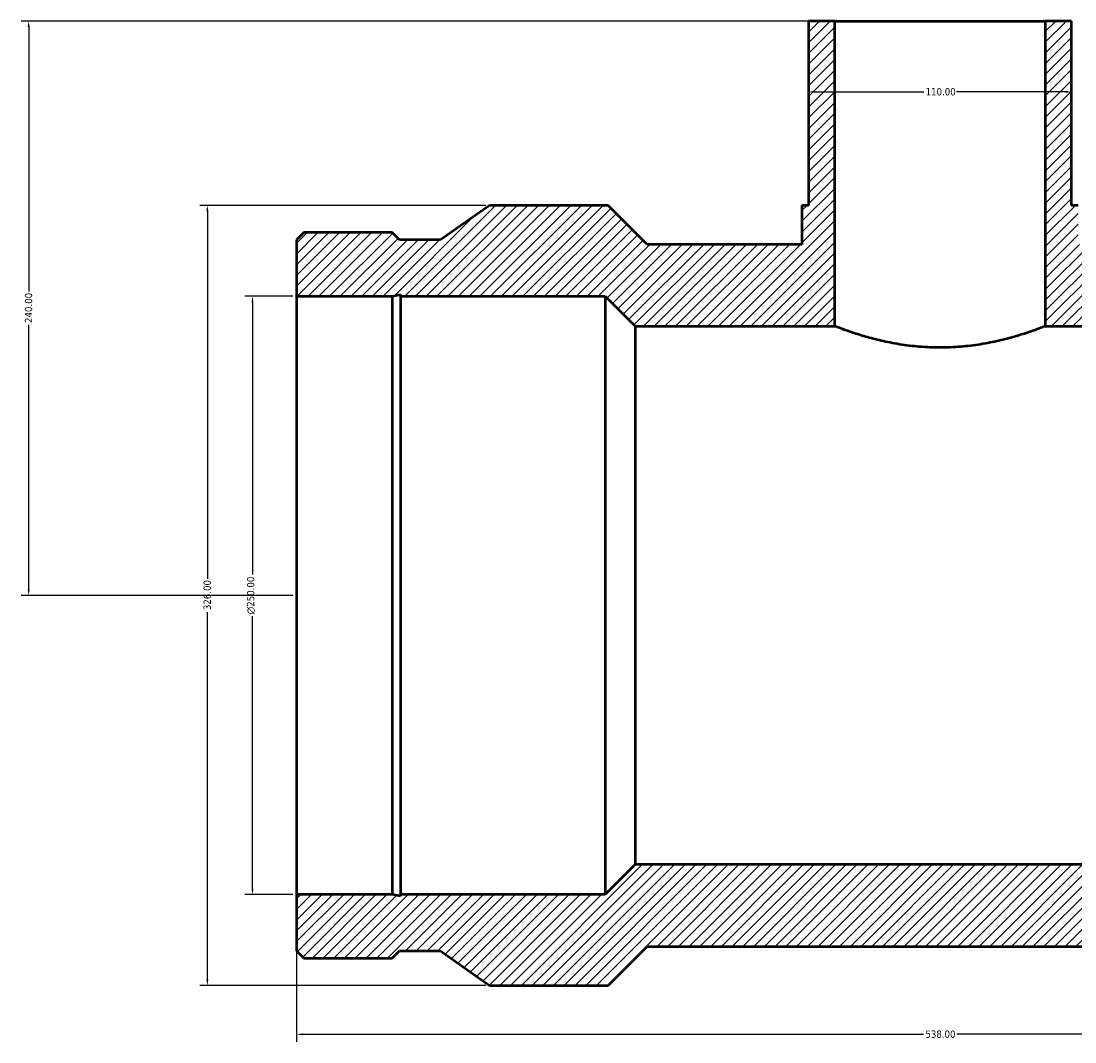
# Model space of a CAD drawing. Header units: millimetres. Extents: x -424 to 1632, y -293 to 1302.
# Tile 4 of 7: x -424 to 16, y 655 to 1082. Entities that reach past the tile are written whole.
import ezdxf

# ---------------------------------------------------------------- set-up
doc = ezdxf.new("R2010")
doc.units = ezdxf.units.MM
for name, color, linetype, lineweight in [('Dimension (ANSI)', 7, 'Continuous', 25), ('Hatch (ANSI)', 7, 'Continuous', 18), ('Visible (ANSI)', 7, 'Continuous', 50)]:
    doc.layers.add(name, color=color, linetype=linetype, lineweight=lineweight)
doc.styles.add('Note Text (ANSI)', font='tahoma.ttf')
doc.dimstyles.new('Default - mm (ANSI)', dxfattribs={"dimtxt": 3.048, "dimasz": 2.5, "dimexe": 3.175, "dimexo": 1.6002, "dimgap": 0.8, "dimtad": 0, "dimtoh": 1, "dimrnd": 1e-08, "dimzin": 4, "dimdsep": 46, "dimtxsty": 'Note Text (ANSI)', "dimcen": 0.09, "dimdle": 10, "dimclrd": 256, "dimclre": 256, "dimclrt": 230, "dimadec": 1, "dimazin": 1, "dimtfac": 1, "dimtofl": 0, "dimtmove": 0, "dimatfit": 3, "dimfxl": 1, "dimtolj": 1, "dimtzin": 4, "dimlwd": -1, "dimlwe": -1, "dimarcsym": 0})

# ---------------------------------------------------------------- blocks, each defined once
blk = doc.blocks.new('*D7')
at = {"layer": 'Defpoints', "color": 0, "transparency": 16777216}
for p in [(-421, 1081.5), (-84, 1081.5), (-309, 841.5)]:
    blk.add_point(p, dxfattribs=at)
at = {"layer": 'Dimension (ANSI)', "transparency": 16777216}
for p, q in [((-85.6, 1081.5), (-424.17, 1081.5)), ((-421, 1079), (-421, 968.46)), ((-421, 844), (-421, 954.54)), ((-310.6, 841.5), (-424.17, 841.5))]:
    blk.add_line(p, q, dxfattribs=at)
for points in [[(-421.42, 1079), (-420.58, 1079), (-421, 1081.5)], [(-421.42, 844), (-420.58, 844), (-421, 841.5)]]:
    blk.add_solid(points, dxfattribs=at)
at = {"layer": 'Dimension (ANSI)', "color": 230, "true_color": 0xff0080, "transparency": 16777216, "insert": (-422.59, 955.34), "char_height": 3.048, "attachment_point": 1, "rotation": 90, "style": 'Note Text (ANSI)'}
blk.add_mtext('\\A1;240.00', dxfattribs=at)
blk = doc.blocks.new('*D8')
at = {"layer": 'Defpoints', "color": 0, "transparency": 16777216}
for p in [(-327.44, 966.5), (-309, 966.5), (-309, 716.5)]:
    blk.add_point(p, dxfattribs=at)
at = {"layer": 'Dimension (ANSI)', "transparency": 16777216}
for p, q in [((-310.6, 966.5), (-330.61, 966.5)), ((-327.44, 964), (-327.44, 850.22)), ((-327.44, 719), (-327.44, 832.78)), ((-310.6, 716.5), (-330.61, 716.5))]:
    blk.add_line(p, q, dxfattribs=at)
for points in [[(-327.85, 964), (-327.02, 964), (-327.44, 966.5)], [(-327.85, 719), (-327.02, 719), (-327.44, 716.5)]]:
    blk.add_solid(points, dxfattribs=at)
at = {"layer": 'Dimension (ANSI)', "color": 230, "true_color": 0xff0080, "transparency": 16777216, "insert": (-329.73, 833.58), "char_height": 3.048, "attachment_point": 1, "rotation": 90, "style": 'Note Text (ANSI)'}
blk.add_mtext('\\A1;\\fAIGDT|b0|i0;\\H3.0480;\\ln\\fTahoma|b0|i0;\\H3.0480;250.00', dxfattribs=at)
blk = doc.blocks.new('*D9')
at = {"layer": 'Defpoints', "color": 0, "transparency": 16777216}
for p in [(-228.3, 1004.5), (-346.3, 678.5), (-228.3, 678.5)]:
    blk.add_point(p, dxfattribs=at)
at = {"layer": 'Dimension (ANSI)', "transparency": 16777216}
for p, q in [((-229.9, 1004.5), (-349.48, 1004.5)), ((-346.3, 1002), (-346.3, 848.47)), ((-346.3, 681), (-346.3, 834.53)), ((-229.9, 678.5), (-349.48, 678.5))]:
    blk.add_line(p, q, dxfattribs=at)
for points in [[(-346.72, 1002), (-345.88, 1002), (-346.3, 1004.5)], [(-346.72, 681), (-345.88, 681), (-346.3, 678.5)]]:
    blk.add_solid(points, dxfattribs=at)
at = {"layer": 'Dimension (ANSI)', "color": 230, "true_color": 0xff0080, "transparency": 16777216, "insert": (-347.89, 835.33), "char_height": 3.048, "attachment_point": 1, "rotation": 90, "style": 'Note Text (ANSI)'}
blk.add_mtext('\\A1;326.00', dxfattribs=at)
blk = doc.blocks.new('*D10')
at = {"layer": 'Defpoints', "color": 0, "transparency": 16777216}
for p in [(-95, 1051.91), (15, 1051.91), (15, 1051.91)]:
    blk.add_point(p, dxfattribs=at)
at = {"layer": 'Dimension (ANSI)', "transparency": 16777216}
for p, q in [((-92.5, 1051.91), (-46.84, 1051.91)), ((12.5, 1051.91), (-33.16, 1051.91))]:
    blk.add_line(p, q, dxfattribs=at)
for points in [[(-92.5, 1052.33), (-92.5, 1051.49), (-95, 1051.91)], [(12.5, 1052.33), (12.5, 1051.49), (15, 1051.91)]]:
    blk.add_solid(points, dxfattribs=at)
at = {"layer": 'Dimension (ANSI)', "color": 230, "true_color": 0xff0080, "transparency": 16777216, "insert": (-46.04, 1053.49), "char_height": 3.048, "attachment_point": 1, "style": 'Note Text (ANSI)'}
blk.add_mtext('\\A1;110.00', dxfattribs=at)
blk = doc.blocks.new('*D13')
at = {"layer": 'Defpoints', "color": 0, "transparency": 16777216}
for p in [(-309, 716.5), (229, 716.5), (229, 658.06)]:
    blk.add_point(p, dxfattribs=at)
at = {"layer": 'Dimension (ANSI)', "transparency": 16777216}
for p, q in [((-309, 714.9), (-309, 654.89)), ((229, 714.9), (229, 654.89)), ((-306.5, 658.06), (-46.94, 658.06)), ((226.5, 658.06), (-33.06, 658.06))]:
    blk.add_line(p, q, dxfattribs=at)
for points in [[(-306.5, 658.48), (-306.5, 657.65), (-309, 658.06)], [(226.5, 658.48), (226.5, 657.65), (229, 658.06)]]:
    blk.add_solid(points, dxfattribs=at)
at = {"layer": 'Dimension (ANSI)', "color": 230, "true_color": 0xff0080, "transparency": 16777216, "insert": (-46.14, 659.66), "char_height": 3.048, "attachment_point": 1, "style": 'Note Text (ANSI)'}
blk.add_mtext('\\A1;538.00', dxfattribs=at)

msp = doc.modelspace()

# ---------------------------------------------------------------- hatches: boundary and pattern name
at = {"layer": 'Hatch (ANSI)'}
h = msp.add_hatch(dxfattribs=at)
h.set_pattern_fill('ANSI31', color=256, scale=25.4, angle=180, style=0)
h.set_pattern_definition([(225, (0, 0), (2.245064, -2.245064), [])])
h.paths.add_polyline_path([(-84, 954), (-84, 1081.5), (-95, 1081.5), (-95, 1004.5), (-97.75, 1004.5), (-97.75, 988.2), (-162.395, 988.2), (-178.695, 1004.5), (-228.3, 1004.5), (-248.8, 990.058), (-266, 990.058), (-269.032, 993.09), (-305.968, 993.09), (-309, 990.058), (-309, 966.5), (-269.032, 966.5), (-265.506, 967.249), (-265.506, 966.5), (-180, 966.5), (-167.5, 954)])
h.paths.add_polyline_path([(229, 692.942), (229, 716.5), (189.032, 716.5), (185.506, 715.751), (185.506, 716.5), (100, 716.5), (87.5, 729), (-167.5, 729), (-180, 716.5), (-265.506, 716.5), (-265.506, 715.751), (-269.032, 716.5), (-309, 716.5), (-309, 692.942), (-305.968, 689.91), (-269.032, 689.91), (-266, 692.942), (-248.8, 692.942), (-228.3, 678.5), (-178.695, 678.5), (-162.395, 694.8), (82.395, 694.8), (98.695, 678.5), (148.3, 678.5), (168.8, 692.942), (186, 692.942), (189.032, 689.91), (225.968, 689.91)])
h.paths.add_polyline_path([(229, 966.5), (229, 990.058), (225.968, 993.09), (189.032, 993.09), (186, 990.058), (168.8, 990.058), (148.3, 1004.5), (98.695, 1004.5), (82.395, 988.2), (17.75, 988.2), (17.75, 1004.5), (15, 1004.5), (15, 1081.5), (4, 1081.5), (4, 954), (87.5, 954), (100, 966.5), (185.506, 966.5), (185.506, 967.249), (189.032, 966.5)])

# ---------------------------------------------------------------- linework, layer by layer
at = {"layer": 'Visible (ANSI)'}
for p, q in [((-84, 1081.5), (-95, 1081.5)), ((-95, 1081.5), (-95, 1004.5)), ((-84, 954), (-84, 1081.5)), ((-84, 1081.5), (4, 1081.5)), ((15, 1081.5), (4, 1081.5)), ((4, 1081.5), (4, 954)), ((15, 1004.5), (15, 1081.5)), ((-228.3, 1004.5), (-248.8, 990.058)), ((-178.695, 1004.5), (-228.3, 1004.5)), ((-162.395, 988.2), (-178.695, 1004.5)), ((-95, 1004.5), (-97.75, 1004.5)), ((-97.75, 1004.5), (-97.75, 988.2)), ((17.75, 1004.5), (15, 1004.5)), ((-305.968, 993.09), (-309, 990.058)), ((-269.032, 993.09), (-305.968, 993.09)), ((-266, 990.058), (-269.032, 993.09)), ((-309, 990.058), (-309, 966.5)), ((-248.8, 990.058), (-266, 990.058)), ((-97.75, 988.2), (-162.395, 988.2)), ((-309, 966.5), (-269.032, 966.5)), ((-309, 966.5), (-309, 716.5)), ((-269.032, 966.5), (-265.506, 967.249)), ((-269.032, 966.5), (-269.032, 716.5)), ((-265.506, 967.249), (-265.506, 966.5)), ((-265.506, 966.5), (-180, 966.5)), ((-265.506, 966.5), (-265.506, 716.5)), ((-180, 966.5), (-167.5, 954)), ((-180, 966.5), (-180, 716.5)), ((-167.5, 954), (-84, 954)), ((-167.5, 954), (-167.5, 729)), ((4, 954), (87.5, 954)), ((-167.5, 729), (-180, 716.5)), ((87.5, 729), (-167.5, 729)), ((-269.032, 716.5), (-309, 716.5)), ((-309, 716.5), (-309, 692.942)), ((-265.506, 715.751), (-269.032, 716.5)), ((-180, 716.5), (-265.506, 716.5)), ((-265.506, 716.5), (-265.506, 715.751)), ((-309, 692.942), (-305.968, 689.91)), ((-269.032, 689.91), (-266, 692.942)), ((-266, 692.942), (-248.8, 692.942)), ((-248.8, 692.942), (-228.3, 678.5)), ((-178.695, 678.5), (-162.395, 694.8)), ((-162.395, 694.8), (82.395, 694.8)), ((-305.968, 689.91), (-269.032, 689.91)), ((-228.3, 678.5), (-178.695, 678.5))]:
    msp.add_line(p, q, dxfattribs=at)
msp.add_open_spline([(4, 954), (4, 954), (3.73, 953.893), (2.601, 953.459), (1.744, 953.132), (-0.511, 952.309), (-1.91, 951.812), (-5.13, 950.742), (-6.951, 950.169), (-10.825, 949.055), (-13.014, 948.472), (-17.789, 947.369), (-20.374, 946.848), (-25.784, 945.976), (-28.613, 945.624), (-34.323, 945.155), (-37.204, 945.039), (-42.796, 945.039), (-45.677, 945.155), (-51.387, 945.624), (-54.216, 945.976), (-59.626, 946.848), (-62.211, 947.369), (-66.986, 948.472), (-69.175, 949.055), (-73.049, 950.169), (-74.87, 950.742), (-78.09, 951.812), (-79.489, 952.309), (-81.744, 953.132), (-82.601, 953.459), (-83.73, 953.893), (-84, 954), (-84, 954)], degree=3, knots=[6.708093, 6.708093, 6.708093, 6.708093, 7.5462196, 7.5462196, 8.3843462, 8.3843462, 9.2224729, 9.2224729, 10.0605995, 10.0605995, 10.8994961, 10.8994961, 11.7383927, 11.7383927, 12.5772893, 12.5772893, 13.4161859, 13.4161859, 14.2550825, 14.2550825, 15.0939792, 15.0939792, 15.9328758, 15.9328758, 16.7717724, 16.7717724, 17.609899, 17.609899, 18.4480256, 18.4480256, 19.2861523, 19.2861523, 20.1242789, 20.1242789, 20.1242789, 20.1242789], dxfattribs=at)

# ---------------------------------------------------------------- dimensions: what is measured, and where the dimension line sits
at = {"layer": 'Dimension (ANSI)'}
for base, p1, p2, angle, override, picture, middle in [((-421, 1081.5), (-309, 841.5), (-84, 1081.5), 90, {"dimtoh": 0, "dimdec": 2, "dimtp": 0, "dimtm": 0, "dimtdec": 2, "dimatfit": 1}, '*D7', (-421, 961.5)), ((15, 1051.908), (-95, 1051.908), (15, 1051.908), 180, {"dimtoh": 0, "dimdec": 2, "dimse1": 1, "dimse2": 1, "dimtp": 0, "dimtm": 0, "dimtdec": 2, "dimatfit": 1}, '*D10', (-40, 1051.908)), ((-346.3, 678.5), (-228.3, 1004.5), (-228.3, 678.5), 90, {"dimtoh": 0, "dimdec": 2, "dimtp": 0, "dimtm": 0, "dimtdec": 2, "dimatfit": 1}, '*D9', (-346.3, 841.5))]:
    dim = msp.add_linear_dim(base=base, p1=p1, p2=p2, angle=angle, dimstyle='Default - mm (ANSI)', override=override, dxfattribs=at)
    dim.commit()
    dim.dimension.update_dxf_attribs({"geometry": picture, "text_midpoint": middle, "dimtype": 160})
dim = msp.add_linear_dim(base=(-327.436, 966.5), p1=(-309, 716.5), p2=(-309, 966.5), angle=90, text='\\fAIGDT|b0|i0;\\H3.0480;\\ln\\fTahoma|b0|i0;\\H3.0480;<>', dimstyle='Default - mm (ANSI)', override={"dimtoh": 0, "dimdec": 2, "dimtp": 0, "dimtm": 0, "dimtdec": 2, "dimatfit": 1}, dxfattribs=at)
dim.commit()
dim.dimension.update_dxf_attribs({"geometry": '*D8', "text_midpoint": (-327.436, 841.5), "dimtype": 160})
dim = msp.add_linear_dim(base=(229, 658.064), p1=(-309, 716.5), p2=(229, 716.5), dimstyle='Default - mm (ANSI)', override={"dimtoh": 0, "dimdec": 2, "dimtp": 0, "dimtm": 0, "dimtdec": 2, "dimatfit": 1}, dxfattribs=at)
dim.commit()
dim.dimension.update_dxf_attribs({"geometry": '*D13', "text_midpoint": (-40, 658.064), "dimtype": 160})

doc.saveas('drawing.dxf')
